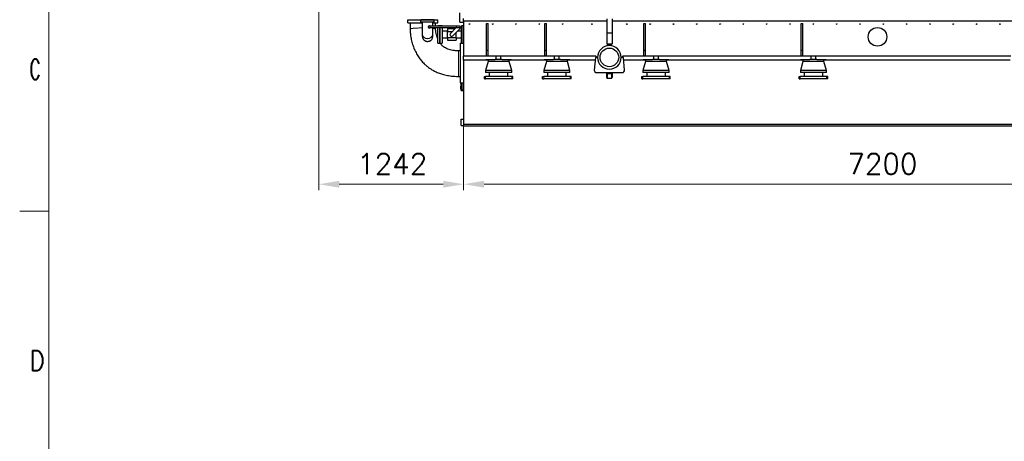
# Model space of a CAD drawing. Header units: inches. Extents: x 0 to 29700, y -16 to 21000.
# Tile 67 of 213: x 0 to 8446, y 11025 to 14643. Entities that reach past the tile are written whole.
import ezdxf

# ---------------------------------------------------------------- set-up
doc = ezdxf.new("R2010")
doc.units = ezdxf.units.IN
for name, color, linetype, true_color in [('1', 7, 'Continuous', 0xffffff), ('210', 7, 'Continuous', 0xffffff), ('254', 7, 'Continuous', 0xffffff)]:
    doc.layers.add(name, color=color, linetype=linetype, true_color=true_color)
doc.styles.add('latin_extended', font='simplex.shx')
doc.dimstyles.get("Standard").update_dxf_attribs({"dimtxt": 0.18, "dimasz": 0.18, "dimexe": 0.18, "dimexo": 0.0625, "dimgap": 0.09, "dimtad": 0, "dimtih": 1, "dimtoh": 1, "dimdec": 4, "dimzin": 0, "dimdsep": 46, "dimtxsty": 'Standard', "dimcen": 0.09, "dimadec": 0, "dimazin": 0, "dimtfac": 1, "dimtdec": 4, "dimtofl": 0, "dimtmove": 0, "dimatfit": 3, "dimfxl": 1, "dimtolj": 1, "dimtzin": 0, "dimarcsym": 0})

# ---------------------------------------------------------------- blocks, each defined once
blk = doc.blocks.new('_U0')
at = {"layer": '254', "color": 3, "linetype": 'Continuous', "lineweight": 13, "transparency": 16777216}
for p, q in [((11008.1, 13970.9), (11008.1, 13180.9)), ((3808.1, 13695.9), (3808.1, 13180.9)), ((3983.1, 13230.9), (10833.1, 13230.9))]:
    blk.add_line(p, q, dxfattribs=at)
at = {"layer": '254', "color": 3, "transparency": 16777216}
for points in [[(3983.1, 13260.1), (3983.1, 13201.7), (3808.1, 13230.9)], [(10833.1, 13201.7), (10833.1, 13260.1), (11008.1, 13230.9)]]:
    blk.add_solid(points, dxfattribs=at)
at = {"layer": 'Defpoints', "color": 0, "transparency": 16777216}
for p in [(11008.1, 14020.9), (3808.1, 13745.9), (11008.1, 13230.9)]:
    blk.add_point(p, dxfattribs=at)
at = {"layer": '254', "color": 2, "lineweight": 13, "transparency": 16777216, "insert": (7099.8, 13493.4), "char_height": 175, "attachment_point": 1, "style": 'latin_extended'}
blk.add_mtext('\\A1;7200', dxfattribs=at)
blk = doc.blocks.new('_U1')
at = {"layer": '254', "color": 3, "linetype": 'Continuous', "lineweight": 13, "transparency": 16777216}
for p, q in [((2566.6, 16631.6), (2566.6, 13180.9)), ((3808.1, 13970.9), (3808.1, 13180.9)), ((2741.6, 13230.9), (3633.1, 13230.9))]:
    blk.add_line(p, q, dxfattribs=at)
at = {"layer": '254', "color": 3, "transparency": 16777216}
for points in [[(2741.6, 13260.1), (2741.6, 13201.7), (2566.6, 13230.9)], [(3633.1, 13201.7), (3633.1, 13260.1), (3808.1, 13230.9)]]:
    blk.add_solid(points, dxfattribs=at)
at = {"layer": 'Defpoints', "color": 0, "transparency": 16777216}
for p in [(2566.6, 16681.6), (3808.1, 14020.9), (3808.1, 13230.9)]:
    blk.add_point(p, dxfattribs=at)
at = {"layer": '254', "color": 2, "lineweight": 13, "transparency": 16777216, "insert": (2895.7, 13493.4), "char_height": 175, "attachment_point": 1, "style": 'latin_extended'}
blk.add_mtext('\\A1;1242', dxfattribs=at)

msp = doc.modelspace()

# ---------------------------------------------------------------- linework, layer by layer
at = {"layer": '1', "color": 2, "linetype": 'Continuous', "lineweight": 25}
for p, q in [((3776.127, 14620.9), (3776.127, 14701.841)), ((3328.127, 14614.982), (3328.127, 14640.982)), ((3328.127, 14640.982), (3586.127, 14640.982)), ((3328.127, 14614.982), (3453.68, 14614.982)), ((3555.627, 14640.944), (3440.627, 14640.944)), ((3440.627, 14620.944), (3440.627, 14640.944)), ((3555.627, 14620.944), (3440.627, 14620.944)), ((3542.573, 14614.982), (3586.127, 14614.982)), ((3555.627, 14620.944), (3555.627, 14640.944)), ((3586.127, 14614.982), (3586.127, 14640.982)), ((3776.127, 14620.9), (3808.127, 14620.9)), ((3808.127, 14630.9), (3808.127, 14653.9)), ((3808.127, 14630.9), (3808.127, 14330.9)), ((5035.727, 14630.9), (3808.127, 14630.9)), ((5035.627, 14650.9), (5035.627, 14530.9)), ((5080.627, 14650.9), (5080.627, 14530.9)), ((8595.564, 14630.9), (5080.727, 14630.9)), ((3748.01, 14586.9), (3522.01, 14586.9)), ((3522.01, 14574.9), (3522.01, 14586.9)), ((3522.01, 14574.9), (3748.01, 14574.9)), ((3605.127, 14590.9), (3587.127, 14590.9)), ((3587.127, 14586.902), (3587.127, 14590.9)), ((3587.127, 14515.9), (3587.127, 14574.904)), ((3624.627, 14590.9), (3605.127, 14590.9)), ((3605.127, 14586.902), (3605.127, 14590.9)), ((3605.127, 14590.9), (3605.127, 14586.899)), ((3605.127, 14515.9), (3605.127, 14574.904)), ((3605.127, 14574.899), (3605.127, 14440.9)), ((3624.627, 14590.9), (3624.627, 14586.899)), ((3624.627, 14574.899), (3624.627, 14440.9)), ((3669.127, 14543.4), (3624.627, 14543.4)), ((3734.363, 14564.9), (3669.127, 14564.9)), ((3669.127, 14564.9), (3669.127, 14541.95)), ((3669.127, 14489.85), (3669.127, 14541.95)), ((3669.127, 14541.95), (3711.413, 14541.95)), ((3744.363, 14574.899), (3694.52, 14525.057)), ((3715.733, 14503.843), (3778.666, 14566.776)), ((3744.127, 14489.85), (3744.127, 14532.237)), ((3773.01, 14586.9), (3748.01, 14586.9)), ((3748.01, 14574.9), (3773.01, 14574.9)), ((3788.627, 14543.4), (3755.29, 14543.4)), ((3757.453, 14587.989), (3756.363, 14586.9)), ((3758.542, 14586.9), (3757.453, 14587.989)), ((3778.666, 14566.776), (3770.542, 14574.9)), ((3808.127, 14590.9), (3788.627, 14590.9)), ((3804.627, 14590.9), (3788.627, 14590.9)), ((3788.627, 14440.9), (3788.627, 14590.9)), ((3788.627, 14515.9), (3788.627, 14590.9)), ((3804.627, 14515.9), (3804.627, 14590.9)), ((4003.127, 14380.9), (4003.127, 14610.9)), ((4003.127, 14610.9), (4018.127, 14610.9)), ((4018.127, 14380.9), (4018.127, 14610.9)), ((4503.127, 14610.9), (4518.127, 14610.9)), ((4503.127, 14380.9), (4503.127, 14610.9)), ((4518.127, 14380.9), (4518.127, 14610.9)), ((5035.627, 14530.9), (5035.627, 14435.9)), ((5035.627, 14530.9), (5080.627, 14530.9)), ((5080.627, 14530.9), (5080.627, 14435.9)), ((5353.127, 14610.9), (5368.127, 14610.9)), ((5353.127, 14380.9), (5353.127, 14610.9)), ((5368.127, 14380.9), (5368.127, 14610.9)), ((6703.127, 14380.9), (6703.127, 14610.9)), ((6703.127, 14610.9), (6718.127, 14610.9)), ((6718.127, 14380.9), (6718.127, 14610.9)), ((3587.127, 14440.9), (3587.127, 14515.9)), ((3605.127, 14440.9), (3605.127, 14515.9)), ((3624.627, 14488.4), (3669.127, 14488.4)), ((3669.127, 14489.85), (3669.127, 14466.9)), ((3669.127, 14489.85), (3744.127, 14489.85)), ((3669.127, 14466.9), (3744.127, 14466.9)), ((3744.127, 14489.85), (3744.127, 14466.9)), ((3744.127, 14488.4), (3788.627, 14488.4)), ((3788.627, 14440.9), (3788.627, 14515.9)), ((3804.627, 14440.9), (3804.627, 14515.9)), ((3587.127, 14440.9), (3605.127, 14440.9)), ((3605.127, 14440.9), (3624.627, 14440.9)), ((3788.627, 14440.9), (3780.127, 14440.9)), ((3780.127, 14100.9), (3780.127, 14440.9)), ((3788.627, 14440.9), (3808.127, 14440.9)), ((3788.627, 14440.9), (3804.627, 14440.9)), ((4003.127, 14380.9), (4018.127, 14380.9)), ((4003.127, 14330.9), (4003.127, 14380.9)), ((4018.127, 14330.9), (4018.127, 14380.9)), ((4503.127, 14330.9), (4503.127, 14380.9)), ((4503.127, 14380.9), (4518.127, 14380.9)), ((4518.127, 14330.9), (4518.127, 14380.9)), ((5050.627, 14420.9), (5035.627, 14435.9)), ((5035.627, 14435.9), (5080.627, 14435.9)), ((5065.627, 14420.9), (5050.627, 14420.9)), ((5080.627, 14435.9), (5065.627, 14420.9)), ((5353.127, 14330.9), (5353.127, 14380.9)), ((5353.127, 14380.9), (5368.127, 14380.9)), ((5368.127, 14330.9), (5368.127, 14380.9)), ((6703.127, 14330.9), (6703.127, 14380.9)), ((6703.127, 14380.9), (6718.127, 14380.9)), ((6718.127, 14330.9), (6718.127, 14380.9)), ((4088.127, 14330.9), (3808.127, 14330.9)), ((3808.127, 14295.9), (3808.127, 14330.9)), ((3998.127, 14295.9), (3808.127, 14295.9)), ((3808.127, 14295.9), (3808.127, 13745.9)), ((4018.127, 14284.987), (3996.127, 14207.987)), ((3998.127, 14300.9), (3998.127, 14295.9)), ((3998.127, 14300.9), (4078.546, 14300.9)), ((4018.127, 14295.9), (3998.127, 14295.9)), ((4018.127, 14300.9), (4018.127, 14284.987)), ((4198.127, 14284.987), (4018.127, 14284.987)), ((4137.705, 14300.9), (4078.54, 14300.9)), ((4088.127, 14300.9), (4088.127, 14330.9)), ((4128.124, 14330.9), (4088.129, 14330.9)), ((4588.127, 14330.9), (4128.127, 14330.9)), ((4128.127, 14300.9), (4128.127, 14330.9)), ((4137.708, 14300.9), (4218.127, 14300.9)), ((4218.127, 14295.9), (4198.126, 14295.9)), ((4198.127, 14284.987), (4198.127, 14300.9)), ((4220.127, 14207.987), (4198.127, 14284.987)), ((4218.127, 14300.9), (4218.127, 14295.9)), ((4498.127, 14295.9), (4218.127, 14295.9)), ((4518.127, 14284.987), (4496.127, 14207.987)), ((4498.127, 14300.9), (4498.127, 14295.9)), ((4498.127, 14300.9), (4578.546, 14300.9)), ((4518.127, 14295.9), (4498.127, 14295.9)), ((4518.127, 14300.9), (4518.127, 14284.987)), ((4698.127, 14284.987), (4518.127, 14284.987)), ((4637.705, 14300.9), (4578.54, 14300.9)), ((4588.127, 14300.9), (4588.127, 14330.9)), ((4628.124, 14330.9), (4588.129, 14330.9)), ((4941.627, 14330.9), (4628.127, 14330.9)), ((4628.127, 14300.9), (4628.127, 14330.9)), ((4637.708, 14300.9), (4718.127, 14300.9)), ((4718.127, 14295.9), (4698.126, 14295.9)), ((4698.127, 14284.987), (4698.127, 14300.9)), ((4720.127, 14207.987), (4698.127, 14284.987)), ((4718.127, 14300.9), (4718.127, 14295.9)), ((4936.074, 14295.9), (4718.127, 14295.9)), ((4938.127, 14319.4), (4928.675, 14211.14)), ((4956.627, 14319.4), (4938.127, 14319.4)), ((4953.127, 14319.4), (4941.627, 14330.9)), ((5178.127, 14319.4), (5159.627, 14319.4)), ((5174.627, 14330.9), (5163.127, 14319.4)), ((5438.127, 14330.9), (5174.627, 14330.9)), ((5187.579, 14211.14), (5178.127, 14319.4)), ((5348.127, 14295.9), (5180.179, 14295.9)), ((5368.127, 14284.987), (5346.127, 14207.987)), ((5348.127, 14300.9), (5348.127, 14295.9)), ((5348.127, 14300.9), (5428.546, 14300.9)), ((5368.127, 14295.9), (5348.127, 14295.9)), ((5368.127, 14300.9), (5368.127, 14284.987)), ((5548.127, 14284.987), (5368.127, 14284.987)), ((5487.705, 14300.9), (5428.54, 14300.9)), ((5438.127, 14300.9), (5438.127, 14330.9)), ((5478.124, 14330.9), (5438.129, 14330.9)), ((6788.127, 14330.9), (5478.127, 14330.9)), ((5478.127, 14300.9), (5478.127, 14330.9)), ((5487.708, 14300.9), (5568.127, 14300.9)), ((5568.127, 14295.9), (5548.126, 14295.9)), ((5548.127, 14284.987), (5548.127, 14300.9)), ((5570.127, 14207.987), (5548.127, 14284.987)), ((5568.127, 14300.9), (5568.127, 14295.9)), ((6698.127, 14295.9), (5568.127, 14295.9)), ((6718.127, 14284.987), (6696.127, 14207.987)), ((6698.127, 14300.9), (6698.127, 14295.9)), ((6698.127, 14300.9), (6778.546, 14300.9)), ((6718.127, 14295.9), (6698.127, 14295.9)), ((6718.127, 14300.9), (6718.127, 14284.987)), ((6898.127, 14284.987), (6718.127, 14284.987)), ((6837.705, 14300.9), (6778.54, 14300.9)), ((6788.127, 14300.9), (6788.127, 14330.9)), ((6828.124, 14330.9), (6788.129, 14330.9)), ((8501.627, 14330.9), (6828.127, 14330.9)), ((6828.127, 14300.9), (6828.127, 14330.9)), ((6837.708, 14300.9), (6918.127, 14300.9)), ((6918.127, 14295.9), (6898.126, 14295.9)), ((6898.127, 14284.987), (6898.127, 14300.9)), ((6920.127, 14207.987), (6898.127, 14284.987)), ((6918.127, 14300.9), (6918.127, 14295.9)), ((8496.06, 14295.9), (6918.127, 14295.9)), ((3996.127, 14207.987), (3996.127, 14189.987)), ((4220.127, 14207.987), (3996.127, 14207.987)), ((4220.127, 14189.987), (3996.127, 14189.987)), ((4028.127, 14189.987), (4028.127, 14156.9)), ((4188.127, 14156.9), (4188.127, 14189.987)), ((4220.127, 14189.987), (4220.127, 14207.987)), ((4496.127, 14207.987), (4496.127, 14189.987)), ((4720.127, 14207.987), (4496.127, 14207.987)), ((4720.127, 14189.987), (4496.127, 14189.987)), ((4528.127, 14189.987), (4528.127, 14156.9)), ((4688.127, 14156.9), (4688.127, 14189.987)), ((4720.127, 14189.987), (4720.127, 14207.987)), ((4948.599, 14189.4), (5167.655, 14189.4)), ((5035.627, 14183.48), (5035.627, 14189.4)), ((5080.627, 14189.4), (5080.627, 14183.48)), ((5346.127, 14207.987), (5346.127, 14189.987)), ((5570.127, 14207.987), (5346.127, 14207.987)), ((5570.127, 14189.987), (5346.127, 14189.987)), ((5378.127, 14189.987), (5378.127, 14156.9)), ((5538.127, 14156.9), (5538.127, 14189.987)), ((5570.127, 14189.987), (5570.127, 14207.987)), ((6696.127, 14207.987), (6696.127, 14189.987)), ((6920.127, 14207.987), (6696.127, 14207.987)), ((6920.127, 14189.987), (6696.127, 14189.987)), ((6728.127, 14189.987), (6728.127, 14156.9)), ((6888.127, 14156.9), (6888.127, 14189.987)), ((6920.127, 14189.987), (6920.127, 14207.987)), ((3985.627, 14154.9), (3995.627, 14154.9)), ((3985.627, 14134.9), (3985.627, 14154.9)), ((3985.627, 14134.9), (3995.627, 14134.9)), ((4220.627, 14154.9), (3995.627, 14154.9)), ((4220.627, 14134.9), (3995.627, 14134.9)), ((4018.127, 14156.9), (4018.127, 14154.9)), ((4198.127, 14156.9), (4018.127, 14156.9)), ((4198.127, 14154.9), (4198.127, 14156.9)), ((4230.627, 14154.9), (4220.627, 14154.9)), ((4230.627, 14134.9), (4220.627, 14134.9)), ((4230.627, 14134.9), (4230.627, 14154.9)), ((4485.627, 14154.9), (4495.627, 14154.9)), ((4485.627, 14134.9), (4485.627, 14154.9)), ((4485.627, 14134.9), (4495.627, 14134.9)), ((4720.627, 14154.9), (4495.627, 14154.9)), ((4720.627, 14134.9), (4495.627, 14134.9)), ((4518.127, 14156.9), (4518.127, 14154.9)), ((4698.127, 14156.9), (4518.127, 14156.9)), ((4698.127, 14154.9), (4698.127, 14156.9)), ((4730.627, 14154.9), (4720.627, 14154.9)), ((4730.627, 14134.9), (4720.627, 14134.9)), ((4730.627, 14134.9), (4730.627, 14154.9)), ((5035.627, 14145.876), (5035.627, 14183.48)), ((5040.627, 14140.733), (5075.627, 14140.733)), ((5080.627, 14183.48), (5080.627, 14145.876)), ((5335.627, 14154.9), (5345.627, 14154.9)), ((5335.627, 14134.9), (5335.627, 14154.9)), ((5335.627, 14134.9), (5345.627, 14134.9)), ((5570.627, 14154.9), (5345.627, 14154.9)), ((5570.627, 14134.9), (5345.627, 14134.9)), ((5368.127, 14156.9), (5368.127, 14154.9)), ((5548.127, 14156.9), (5368.127, 14156.9)), ((5548.127, 14154.9), (5548.127, 14156.9)), ((5580.627, 14154.9), (5570.627, 14154.9)), ((5580.627, 14134.9), (5570.627, 14134.9)), ((5580.627, 14134.9), (5580.627, 14154.9)), ((6685.627, 14154.9), (6695.627, 14154.9)), ((6685.627, 14134.9), (6685.627, 14154.9)), ((6685.627, 14134.9), (6695.627, 14134.9)), ((6920.627, 14154.9), (6695.627, 14154.9)), ((6920.627, 14134.9), (6695.627, 14134.9)), ((6718.127, 14156.9), (6718.127, 14154.9)), ((6898.127, 14156.9), (6718.127, 14156.9)), ((6898.127, 14154.9), (6898.127, 14156.9)), ((6930.627, 14154.9), (6920.627, 14154.9)), ((6930.627, 14134.9), (6920.627, 14134.9)), ((6930.627, 14134.9), (6930.627, 14154.9)), ((3780.127, 14100.9), (3808.127, 14100.9)), ((3780.127, 14100.9), (3780.127, 14095.982)), ((3780.127, 14095.982), (3788.127, 14095.982)), ((3782.627, 14066.375), (3782.627, 14071.85)), ((3790.627, 14071.85), (3782.627, 14071.85)), ((3782.627, 14055.425), (3782.627, 14066.375)), ((3790.627, 14066.375), (3782.627, 14066.375)), ((3782.627, 14049.95), (3782.627, 14055.425)), ((3790.627, 14055.425), (3782.627, 14055.425)), ((3790.627, 14049.95), (3782.627, 14049.95)), ((3788.127, 14071.852), (3788.127, 14100.9)), ((3788.127, 14035.9), (3788.127, 14049.95)), ((3788.127, 14035.9), (3796.127, 14035.9)), ((3796.127, 14074.4), (3790.627, 14074.4)), ((3790.627, 14074.4), (3790.627, 14060.9)), ((3790.627, 14060.9), (3790.627, 14047.4)), ((3790.627, 14047.4), (3796.127, 14047.4)), ((3796.127, 14040.9), (3796.127, 14100.9)), ((3796.127, 14032.9), (3796.127, 14040.9)), ((3808.127, 14032.9), (3796.127, 14032.9)), ((3788.127, 13734.9), (3788.127, 13789.9)), ((3788.127, 13789.9), (3808.127, 13789.9)), ((3788.127, 13734.9), (3808.127, 13734.9)), ((3808.127, 13745.9), (3808.127, 13730.9)), ((3808.127, 13745.9), (11008.127, 13745.9)), ((3808.127, 13730.9), (11008.127, 13730.9))]:
    msp.add_line(p, q, dxfattribs=at)
at = {"layer": '1', "color": 110, "linetype": 'Continuous', "lineweight": 13}
for p, q in [((3748.01, 14586.9), (3748.01, 14580.9)), ((3748.01, 14580.9), (3748.01, 14574.9)), ((5040.627, 14189.4), (5040.627, 14178.57)), ((5075.627, 14178.57), (5075.627, 14189.4)), ((3995.627, 14134.9), (3995.627, 14154.9)), ((4220.627, 14134.9), (4220.627, 14154.9)), ((4495.627, 14134.9), (4495.627, 14154.9)), ((4720.627, 14134.9), (4720.627, 14154.9)), ((5040.627, 14178.57), (5040.627, 14140.733)), ((5075.627, 14178.57), (5040.627, 14178.57)), ((5075.627, 14140.733), (5075.627, 14178.57)), ((5345.627, 14134.9), (5345.627, 14154.9)), ((5570.627, 14134.9), (5570.627, 14154.9)), ((6695.627, 14134.9), (6695.627, 14154.9)), ((6920.627, 14134.9), (6920.627, 14154.9)), ((3808.127, 14040.9), (3796.127, 14040.9))]:
    msp.add_line(p, q, dxfattribs=at)
at = {"layer": '1', "color": 2, "linetype": 'Continuous', "lineweight": 25}
for centre, radius in [((3858.127, 14605.9), 2.5), ((4058.127, 14605.9), 2.5), ((4258.127, 14605.9), 2.5), ((4458.127, 14605.9), 2.5), ((4658.127, 14605.9), 2.5), ((4908.127, 14605.9), 2.5), ((5208.127, 14605.9), 2.5), ((5408.127, 14605.9), 2.5), ((5608.127, 14605.9), 2.5), ((5808.127, 14605.9), 2.5), ((6008.127, 14605.9), 2.5), ((6208.127, 14605.9), 2.5), ((6408.127, 14605.9), 2.5), ((6608.127, 14605.9), 2.5), ((6808.127, 14605.9), 2.5), ((7008.127, 14605.9), 2.5), ((7208.127, 14605.9), 2.5), ((7358.127, 14495.9), 80), ((7408.127, 14605.9), 2.5), ((7608.127, 14605.9), 2.5), ((7808.127, 14605.9), 2.5), ((8008.127, 14605.9), 2.5), ((8208.127, 14605.9), 2.5), ((8408.127, 14605.9), 2.5), ((5058.127, 14319.4), 80)]:
    msp.add_circle(centre, radius, dxfattribs=at)
for centre, radius, start, end in [((3514.01, 14580.9), 10, 90, 323.1301024), ((3514.01, 14580.9), 10, 36.8698976, 90), ((3773.01, 14580.9), 6, 0, 90), ((3773.01, 14580.9), 6, 270, 0), ((3705.127, 14514.45), 15, 135, 315), ((5058.127, 14319.4), 101.5, 0, 180), ((5058.127, 14319.4), 101.5, 180, 0), ((4948.599, 14209.4), 20, 175.0102903, 270), ((5167.655, 14209.4), 20, 270, 4.9897097)]:
    msp.add_arc(centre, radius, start, end, dxfattribs=at)
at = {"layer": '1', "color": 120, "linetype": 'Continuous', "lineweight": 13}
for centre in [(3858.127, 14605.9), (4058.127, 14605.9), (4258.127, 14605.9), (4458.127, 14605.9), (4658.127, 14605.9), (4908.127, 14605.9), (5208.127, 14605.9), (5408.127, 14605.9), (5608.127, 14605.9), (5808.127, 14605.9), (6008.127, 14605.9), (6208.127, 14605.9), (6408.127, 14605.9), (6608.127, 14605.9), (6808.127, 14605.9), (7008.127, 14605.9), (7208.127, 14605.9), (7408.127, 14605.9), (7608.127, 14605.9), (7808.127, 14605.9), (8008.127, 14605.9), (8208.127, 14605.9), (8408.127, 14605.9)]:
    msp.add_arc(centre, 3, 75, 345, dxfattribs=at)
at = {"layer": '1', "color": 2, "linetype": 'Continuous', "lineweight": 25}
for centre, major_axis, ratio, start_param, end_param in [((3498.127, 14497.183), (44.45, 0), 0.97137493, 5.66386953, 6.28307443), ((5040.627, 14144.915), (-3.536, 4.28), 0.82601556, 0.78539816, 1.60897569), ((5040.627, 14144.863), (-5, 0), 0.82601556, 0.82357753, 1.57079633), ((5075.627, 14144.863), (-5, 0), 0.82601556, 1.57079633, 2.31801513), ((5075.627, 14144.915), (3.536, 4.28), 0.82601556, 4.67420962, 5.49778714)]:
    msp.add_ellipse(centre, major_axis=major_axis, ratio=ratio, start_param=start_param, end_param=end_param, dxfattribs=at)
at = {"layer": '1', "color": 110, "linetype": 'Continuous', "lineweight": 13}
for centre, start_param, end_param in [((5040.627, 14183.48), 3.14159265, 4.71238898), ((5075.627, 14183.48), 4.71238898, 6.28318531)]:
    msp.add_ellipse(centre, major_axis=(5, 0), ratio=0.98200645, start_param=start_param, end_param=end_param, dxfattribs=at)
at = {"layer": '1', "color": 2, "linetype": 'Continuous', "lineweight": 25}
for points, knots in [([(3348.578, 14614.982), (3348.578, 14607.899), (3348.578, 14597.303), (3348.578, 14583.196), (3348.578, 14572.674), (3348.578, 14565.663), (3348.578, 14562.164)], [0, 0, 0, 0, 0.40231372, 0.60179314, 0.8012726, 1, 1, 1, 1]), ([(3453.677, 14620.952), (3453.677, 14617.973), (3453.677, 14611.593), (3453.677, 14602.19), (3453.677, 14592.688), (3453.677, 14583.473), (3453.677, 14573.259), (3453.677, 14561.29), (3453.677, 14547.259), (3453.677, 14536.101), (3453.677, 14528.088), (3453.677, 14524.733), (3453.677, 14523.316)], [0, 0, 0, 0, 0.06406725, 0.13797386, 0.20503331, 0.27553312, 0.34884781, 0.44866335, 0.58095512, 0.75702503, 0.86813666, 1, 1, 1, 1]), ([(3542.577, 14586.894), (3542.577, 14590.691), (3542.577, 14598.572), (3542.577, 14610.026), (3542.577, 14617.56), (3542.577, 14620.952)], [0, 0, 0, 0, 0.3490449, 0.70900839, 1, 1, 1, 1]), ([(3567.675, 14586.9), (3567.675, 14589.213), (3567.675, 14598.574), (3567.675, 14607.934), (3567.675, 14614.981)], [0, 0, 0, 0, 0.24711396, 1, 1, 1, 1]), ([(3348.578, 14562.164), (3348.598, 14557.258), (3348.837, 14547.07), (3349.906, 14531.324), (3352.506, 14506.678), (3358.376, 14472.188), (3369.451, 14430.529), (3384.813, 14389.147), (3403.469, 14351.07), (3425.371, 14316.318), (3445.688, 14290.438), (3462.655, 14272.017), (3475.093, 14259.846), (3486.64, 14249.514), (3499.783, 14238.684), (3516.246, 14226.477), (3538.24, 14212.289), (3566.077, 14197.255), (3599.298, 14183.133), (3637.828, 14170.993), (3673.29, 14163.51), (3705.747, 14159.158), (3733.691, 14156.939), (3753.051, 14156.419), (3763.117, 14156.433)], [0, 0, 0, 0, 0.02245548, 0.04675734, 0.07268218, 0.13703482, 0.20903982, 0.27314321, 0.34242006, 0.40571609, 0.46345263, 0.49449258, 0.52138257, 0.54379963, 0.56599248, 0.59999063, 0.63839353, 0.68663076, 0.74552048, 0.80402656, 0.87172744, 0.91128391, 0.95394907, 1, 1, 1, 1]), ([(3542.577, 14523.316), (3542.577, 14524.527), (3542.577, 14527.299), (3542.577, 14533.726), (3542.577, 14542.495), (3542.577, 14553.525), (3542.577, 14563.436), (3542.577, 14570.406), (3542.577, 14574.125), (3542.577, 14574.825)], [0, 0, 0, 0, 0.17105889, 0.3170434, 0.55093062, 0.72729888, 0.86006689, 0.97383696, 1, 1, 1, 1]), ([(3567.675, 14562.313), (3567.675, 14565.798), (3567.675, 14569.993), (3567.675, 14574.189), (3567.675, 14574.9)], [0, 0, 0, 0, 0.83056391, 1, 1, 1, 1]), ([(3586.874, 14475.692), (3585.821, 14478.13), (3582.157, 14487.077), (3576.615, 14503.612), (3571.303, 14525.943), (3568.632, 14544.455), (3567.841, 14555.925), (3567.71, 14559.687), (3567.68, 14561.087), (3567.675, 14561.932), (3567.675, 14562.313)], [0, 0, 0, 0, 0.08999086, 0.32720037, 0.58699268, 0.86073127, 0.95276685, 0.97143757, 0.98709374, 1, 1, 1, 1]), ([(3453.677, 14523.316), (3453.677, 14522.444), (3453.677, 14520.702), (3453.677, 14518.089), (3453.677, 14515.475), (3453.677, 14512.862), (3453.677, 14507.648), (3453.677, 14503.306), (3453.677, 14499.834)], [0, 0, 0, 0, 0.11132391, 0.22261246, 0.33390097, 0.44518949, 0.55647801, 1, 1, 1, 1]), ([(3453.677, 14499.827), (3453.677, 14499.818), (3453.677, 14499.808), (3453.677, 14498.769), (3453.715, 14497.74), (3453.864, 14495.685), (3453.976, 14494.66), (3454.202, 14493.124), (3454.286, 14492.612), (3454.404, 14491.973), (3454.428, 14491.846), (3454.478, 14491.59), (3454.554, 14491.208), (3454.635, 14490.828), (3454.917, 14489.565), (3455.178, 14488.569), (3455.771, 14486.606), (3456.434, 14484.67), (3457.236, 14482.791), (3458.109, 14480.94), (3458.58, 14480.029), (3459.215, 14478.907), (3459.344, 14478.684), (3459.541, 14478.35), (3459.607, 14478.239), (3459.74, 14478.018), (3460.076, 14477.466), (3460.424, 14476.925), (3461.28, 14475.644), (3461.88, 14474.814), (3463.137, 14473.203), (3463.794, 14472.422), (3465.166, 14470.906), (3465.88, 14470.172), (3466.995, 14469.105), (3467.374, 14468.756), (3468.147, 14468.069), (3468.541, 14467.731), (3469.744, 14466.737), (3470.566, 14466.106), (3472.25, 14464.905), (3473.112, 14464.335), (3474.874, 14463.256), (3475.774, 14462.746), (3477.615, 14461.786), (3478.554, 14461.336), (3479.994, 14460.705), (3480.479, 14460.503), (3481.091, 14460.259), (3481.214, 14460.21), (3481.46, 14460.115), (3481.584, 14460.067), (3481.955, 14459.927), (3482.203, 14459.835), (3483.445, 14459.388), (3484.446, 14459.066), (3486.465, 14458.487), (3487.482, 14458.231), (3489.532, 14457.785), (3490.564, 14457.595), (3492.644, 14457.28), (3493.692, 14457.155), (3495.012, 14457.04), (3495.408, 14457.008), (3495.806, 14456.982), (3496.071, 14456.965), (3496.204, 14456.957), (3496.868, 14456.92), (3497.398, 14456.9), (3498.982, 14456.862), (3500.031, 14456.87), (3502.118, 14456.951), (3503.155, 14457.023), (3505.216, 14457.229), (3506.241, 14457.364), (3508.276, 14457.695), (3509.287, 14457.891), (3510.418, 14458.147), (3510.543, 14458.176), (3510.793, 14458.234), (3511.167, 14458.324), (3512.034, 14458.541), (3512.767, 14458.743), (3514.217, 14459.167), (3515.165, 14459.476), (3517.025, 14460.145), (3517.936, 14460.505), (3519.723, 14461.275), (3520.598, 14461.686), (3521.67, 14462.229), (3521.99, 14462.395), (3522.307, 14462.563), (3522.518, 14462.677), (3522.623, 14462.734), (3523.148, 14463.021), (3523.561, 14463.256), (3524.783, 14463.976), (3525.573, 14464.477), (3526.723, 14465.259), (3527.1, 14465.525), (3527.657, 14465.931), (3527.842, 14466.068), (3528.207, 14466.343), (3528.389, 14466.482), (3529.286, 14467.182), (3529.976, 14467.759), (3531.306, 14468.947), (3531.944, 14469.557), (3533.171, 14470.812), (3533.759, 14471.457), (3534.321, 14472.119)], [0, 0, 0, 0, 0.00024994, 0.00024994, 0.02802077, 0.02802077, 0.05579161, 0.05579161, 0.06967703, 0.06967703, 0.07314838, 0.07314838, 0.07661973, 0.08356244, 0.08356244, 0.11133328, 0.11133328, 0.13910411, 0.16687495, 0.16687495, 0.19464578, 0.19464578, 0.20158849, 0.20158849, 0.20505985, 0.20505985, 0.2085312, 0.22241662, 0.22241662, 0.25018745, 0.25018745, 0.27795829, 0.27795829, 0.30572912, 0.30572912, 0.31961454, 0.31961454, 0.33349996, 0.33349996, 0.36127079, 0.36127079, 0.38904163, 0.38904163, 0.41681246, 0.41681246, 0.4445833, 0.4445833, 0.45846872, 0.45846872, 0.46194007, 0.46194007, 0.46541142, 0.46541142, 0.47235413, 0.47235413, 0.50012497, 0.50012497, 0.5278958, 0.5278958, 0.55566664, 0.55566664, 0.58343747, 0.58343747, 0.59038018, 0.59385154, 0.59385154, 0.59732289, 0.59732289, 0.61120831, 0.61120831, 0.63897914, 0.63897914, 0.66674998, 0.66674998, 0.69452081, 0.69452081, 0.72229165, 0.72229165, 0.725763, 0.725763, 0.72923436, 0.73617707, 0.75006248, 0.75006248, 0.77783332, 0.77783332, 0.80560415, 0.80560415, 0.83337499, 0.83337499, 0.8403177, 0.84378905, 0.84378905, 0.84726041, 0.84726041, 0.86114582, 0.86114582, 0.88891666, 0.88891666, 0.90280208, 0.90280208, 0.90974479, 0.90974479, 0.91668749, 0.91668749, 0.94445833, 0.94445833, 0.97222916, 0.97222916, 1, 1, 1, 1]), ([(3542.577, 14497.183), (3542.577, 14501.538), (3542.577, 14506.765), (3542.577, 14512.862), (3542.577, 14515.475), (3542.577, 14518.089), (3542.577, 14520.702), (3542.577, 14522.444), (3542.577, 14523.316)], [0, 0, 0, 0, 0.49998408, 0.5999809, 0.69997772, 0.79997453, 0.89997138, 1, 1, 1, 1]), ([(3763.124, 14375.531), (3751.779, 14375.434), (3731.668, 14376.475), (3704.704, 14380.526), (3681.398, 14386.635), (3661.512, 14394.522), (3643.821, 14404.52), (3630.681, 14414.395), (3620.101, 14424.338), (3611.971, 14433.494), (3607.125, 14439.917), (3604.997, 14442.948)], [0, 0, 0, 0, 0.18559518, 0.33180806, 0.4482866, 0.58330426, 0.68578501, 0.78781119, 0.86030113, 0.93558151, 1, 1, 1, 1]), ([(3780.229, 14375.531), (3777.378, 14375.531), (3773.103, 14375.531), (3767.401, 14375.531), (3764.55, 14375.531), (3763.124, 14375.531)], [0, 0, 0, 0, 0.49991957, 0.74988862, 1, 1, 1, 1]), ([(3763.117, 14156.433), (3764.545, 14156.433), (3767.399, 14156.433), (3773.103, 14156.433), (3777.378, 14156.433), (3780.229, 14156.433)], [0, 0, 0, 0, 0.25037805, 0.50027313, 1, 1, 1, 1])]:
    msp.add_open_spline(points, degree=3, knots=knots, dxfattribs=at)
at = {"layer": '1', "color": 110, "linetype": 'Continuous', "lineweight": 13}
for points, weights, knots in [([(3348.578, 14562.167), (3348.393, 14565.558), (3365.057, 14569.553), (3405.569, 14571.606), (3442.809, 14572.208), (3446.35, 14572.251), (3449.965, 14572.281), (3453.638, 14572.295)], [1.01302561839, 1.00095190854, 0.971022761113, 1.01661171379, 1.01661171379, 1.01613618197, 1.01531413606, 1.0142512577], [0, 0, 0, 0, 0, 0.90733269, 0.90733269, 0.90733269, 1, 1, 1, 1, 1]), ([(3542.649, 14568.658), (3552.17, 14567.599), (3559.344, 14566.408), (3563.819, 14565.165), (3566.811, 14563.585), (3567.351, 14563.174), (3567.645, 14562.752), (3567.675, 14562.323)], [0.999184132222, 1.00346378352, 1.00999889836, 1.01661171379, 1.01661171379, 1.01586107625, 1.01461567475, 1.01307323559], [0, 0, 0, 0, 0, 0.74799002, 0.74799002, 0.74799002, 1, 1, 1, 1, 1]), ([(3542.577, 14523.316), (3542.577, 14508.05), (3534.719, 14487.771), (3513.842, 14480.139), (3482.411, 14480.139), (3461.535, 14487.771), (3453.677, 14508.05), (3453.677, 14523.316)], [1.01661171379, 1.01661171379, 0.958470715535, 1.01661171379, 1.01661171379, 0.958470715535, 1.01661171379, 1.01661171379], [0, 0, 0, 0, 0, 0.5, 0.5, 0.5, 1, 1, 1, 1, 1]), ([(3763.117, 14156.433), (3763.117, 14156.443), (3763.117, 14156.525), (3763.117, 14156.676), (3763.117, 14160.439), (3763.117, 14184.436), (3763.118, 14237.445), (3763.121, 14312.233), (3763.123, 14357.74), (3763.124, 14375.684), (3763.124, 14375.531)], [1.01547157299, 1.01600469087, 1.01639625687, 1.01661171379, 1.01661171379, 0.958470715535, 1.01661171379, 1.01661171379, 0.965340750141, 1.00723874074, 1.0154693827], [0, 0, 0, 0, 0, 0.03043845, 0.03043845, 0.03043845, 0.53045408, 0.53045408, 0.53045408, 1, 1, 1, 1, 1])]:
    msp.add_rational_spline(points, weights, degree=4, knots=knots, dxfattribs=at)
at = {"layer": '210', "color": 7, "linetype": 'Continuous', "lineweight": 18}
for p, q in [((250, 250), (250, 20750)), ((250, 13000), (0, 13000))]:
    msp.add_line(p, q, dxfattribs=at)

# ---------------------------------------------------------------- texts
at = {"layer": '210', "color": 211, "linetype": 'Continuous', "lineweight": 18, "char_height": 175, "attachment_point": 7, "line_spacing_factor": 0.963855, "style": 'latin_extended'}
for s, insert in [('\\W0.6125;C', (83.887, 14129.555)), ('\\W0.8203;D', (83.887, 11629.555))]:
    msp.add_mtext(s, dxfattribs=dict(at, insert=insert))

# ---------------------------------------------------------------- dimensions: what is measured, and where the dimension line sits
at = {"layer": '254', "color": 2, "linetype": 'Continuous', "lineweight": 13}
for base, p1, p2, override, picture, middle in [((3808.127, 13230.9), (2566.56, 16681.628), (3808.127, 14020.9), {"dimscale": 50, "dimtxt": 3.5, "dimasz": 3.5, "dimexe": 1, "dimexo": 1, "dimgap": 1.75, "dimtad": 1, "dimtih": 1, "dimtoh": 0, "dimdec": 0, "dimlfac": 1, "dimzin": 8, "dimdsep": 46, "dimlunit": 2, "dimtxsty": 'latin_extended', "dimsah": 1, "dimse1": 0, "dimse2": 0, "dimsd1": 0, "dimsd2": 0, "dimclrd": 3, "dimclre": 3, "dimclrt": 2, "dimtol": 0, "dimtm": -0.1, "dimtfac": 0.714286, "dimtdec": 3, "dimtofl": 1, "dimtmove": 0, "dimtzin": 8, "dimlwd": 13, "dimlwe": 13}, '_U1', (3187.344, 13230.9)), ((11008.127, 13230.9), (3808.127, 13745.9), (11008.127, 14020.9), {"dimscale": 50, "dimtxt": 3.5, "dimasz": 3.5, "dimexe": 1, "dimexo": 1, "dimgap": 1.75, "dimtad": 1, "dimtih": 1, "dimtoh": 0, "dimdec": 2, "dimlfac": 1, "dimzin": 8, "dimdsep": 46, "dimlunit": 2, "dimtxsty": 'latin_extended', "dimsah": 1, "dimse1": 0, "dimse2": 0, "dimsd1": 0, "dimsd2": 0, "dimclrd": 3, "dimclre": 3, "dimclrt": 2, "dimtol": 0, "dimtm": -0.1, "dimtfac": 0.714286, "dimtdec": 3, "dimtofl": 1, "dimtmove": 0, "dimtzin": 8, "dimlwd": 13, "dimlwe": 13}, '_U0', (7408.127, 13230.9))]:
    dim = msp.add_linear_dim(base=base, p1=p1, p2=p2, dimstyle='Standard', override=override, dxfattribs=at)
    dim.commit()
    dim.dimension.update_dxf_attribs({"geometry": picture, "text_midpoint": middle, "dimtype": 160})

doc.saveas('drawing.dxf')
